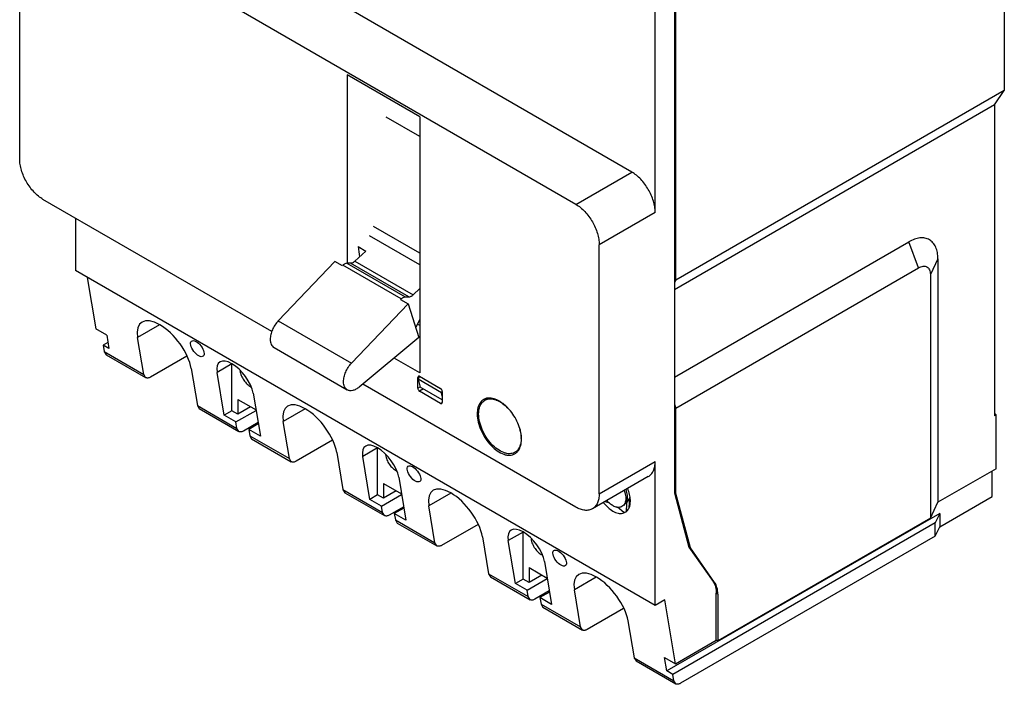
# Model space of a CAD drawing. Header units: millimetres. Extents: x 18 to 137, y 24 to 192.
# Tile 1 of 2: x 18 to 137, y 24 to 105. Entities that reach past the tile are written whole.
import ezdxf

# ---------------------------------------------------------------- set-up
doc = ezdxf.new("R2010")
doc.units = ezdxf.units.MM
doc.header["$LTSCALE"] = 14.09005
doc.layers.add('00_COMPONENTS', color=7, linetype='CONTINUOUS')
doc.layers.add('00_COMPONENTS_1', color=7, linetype='CONTINUOUS')

msp = doc.modelspace()

# ---------------------------------------------------------------- linework, layer by layer
at = {"layer": '00_COMPONENTS', "color": 7, "linetype": 'Continuous'}
for p, q in [((66.31, 90.78), (62.22, 93.14)), ((66.31, 76.62), (60.7, 79.86)), ((66.31, 75.2), (60.21, 78.72)), ((59.74, 76.89), (58.43, 75.66)), ((58.83, 77.42), (59.74, 76.89)), ((55.99, 75.63), (49.12, 68.41)), ((56.91, 75.11), (55.99, 75.63)), ((57.91, 75.41), (57.46, 75.4)), ((57.46, 75.4), (64.53, 71.32)), ((64.98, 71.33), (57.91, 75.41)), ((58.43, 75.66), (65.5, 71.58)), ((56.95, 75.16), (56.91, 75.11)), ((64.03, 71.07), (56.95, 75.16)), ((65.5, 71.58), (66.31, 72.34)), ((63.98, 71.02), (64.03, 71.07)), ((63.98, 71.02), (64.89, 70.5)), ((64.53, 71.32), (64.98, 71.33)), ((58.01, 63.27), (64.89, 70.5)), ((64.89, 70.5), (66.2, 66.4)), ((49.12, 68.41), (58.01, 63.27)), ((66.31, 68.6), (65.81, 67.64)), ((66.2, 66.4), (58.94, 60.38)), ((48.61, 65.17), (57.5, 60.04))]:
    msp.add_line(p, q, dxfattribs=at)
msp.add_arc((87.53, 80.54), 28.87, 186.2029, 188.6698, dxfattribs=at)
for points, knots in [([(57.46, 75.4), (57.38, 75.4), (57.24, 75.36), (57.08, 75.26), (56.99, 75.19), (56.95, 75.16)], [0, 0, 0, 0, 0.45091, 0.714317, 1, 1, 1, 1]), ([(58.43, 75.66), (58.39, 75.63), (58.31, 75.56), (58.14, 75.45), (58, 75.41), (57.91, 75.41)], [0, 0, 0, 0, 0.286254, 0.55004, 1, 1, 1, 1]), ([(64.03, 71.07), (64.07, 71.11), (64.15, 71.18), (64.31, 71.28), (64.45, 71.32), (64.53, 71.32)], [0, 0, 0, 0, 0.285683, 0.54909, 1, 1, 1, 1]), ([(64.98, 71.33), (65.07, 71.33), (65.21, 71.37), (65.38, 71.47), (65.46, 71.54), (65.5, 71.58)], [0, 0, 0, 0, 0.44996, 0.713746, 1, 1, 1, 1]), ([(49.12, 68.41), (48.97, 68.25), (48.7, 67.91), (48.4, 67.35), (48.2, 66.77), (48.15, 66.37), (48.15, 66.18)], [0, 0, 0, 0, 0.256842, 0.518784, 0.770883, 1, 1, 1, 1]), ([(48.15, 66.18), (48.15, 66.07), (48.17, 65.86), (48.25, 65.57), (48.4, 65.33), (48.53, 65.21), (48.61, 65.17)], [0, 0, 0, 0, 0.289776, 0.549067, 0.782225, 1, 1, 1, 1]), ([(57.05, 61.04), (57.05, 61.23), (57.1, 61.63), (57.3, 62.21), (57.6, 62.78), (57.87, 63.11), (58.01, 63.27)], [0, 0, 0, 0, 0.229117, 0.481216, 0.743158, 1, 1, 1, 1]), ([(57.5, 60.04), (57.43, 60.08), (57.29, 60.19), (57.15, 60.43), (57.06, 60.72), (57.05, 60.93), (57.05, 61.04)], [0, 0, 0, 0, 0.217775, 0.450933, 0.710224, 1, 1, 1, 1]), ([(58.94, 60.38), (58.82, 60.28), (58.63, 60.15), (58.36, 60.02), (58.12, 59.94), (57.87, 59.92), (57.65, 59.96), (57.55, 60.01), (57.5, 60.04)], [0, 0, 0, 0, 0.299776, 0.436496, 0.563917, 0.792646, 0.897865, 1, 1, 1, 1])]:
    msp.add_open_spline(points, degree=3, knots=knots, dxfattribs=at)
at = {"layer": '00_COMPONENTS_1', "color": 7, "linetype": 'Continuous'}
for p, q in [((137.27, 142.42), (137.27, 96.37)), ((92.05, 86.47), (27.35, 123.83)), ((85.26, 82.55), (20.56, 119.91)), ((17.73, 88.06), (17.73, 118.27)), ((97.21, 117.5), (97.21, 47.57)), ((97.39, 73.35), (97.39, 117.6)), ((94.88, 81.57), (94.88, 116.19)), ((57.47, 98.27), (57.47, 75.4)), ((66.31, 93.17), (57.47, 98.27)), ((137.27, 96.37), (97.39, 73.35)), ((136.07, 94.62), (137.27, 96.37)), ((136.07, 94.62), (97.21, 72.18)), ((136.07, 94.62), (136.07, 56.89)), ((66.31, 93.17), (66.31, 62.11)), ((85.26, 82.55), (92.05, 86.47)), ((48.33, 67.13), (20.56, 83.16)), ((94.88, 81.57), (88.09, 77.65)), ((24.52, 80.88), (24.52, 74.51)), ((97.21, 61.57), (125.67, 78)), ((126.87, 74.86), (125.67, 78)), ((88.09, 47.44), (88.09, 77.65)), ((129.21, 75.96), (128.29, 74.04)), ((129.21, 75.96), (129.21, 46.4)), ((94.88, 33.89), (24.52, 74.51)), ((97.39, 57.83), (126.87, 74.86)), ((25.94, 73.69), (26.98, 67.44)), ((97.39, 73.35), (97.21, 73.09)), ((128.29, 74.04), (128.29, 44.48)), ((28.29, 66.68), (26.98, 67.44)), ((34.7, 67.94), (32.04, 66.4)), ((66.31, 67.86), (66.01, 68.03)), ((28.44, 65.79), (27.86, 65.45)), ((28.29, 66.68), (28.56, 65.05)), ((32.8, 61.9), (32.04, 66.4)), ((28.56, 65.05), (27.86, 65.45)), ((27.86, 65.45), (27.99, 64.68)), ((27.99, 64.68), (32.8, 61.9)), ((27.99, 64.68), (28.22, 64.31)), ((28.22, 64.31), (33.02, 61.53)), ((38.02, 64.14), (33.6, 61.59)), ((66.31, 62.11), (63.19, 63.91)), ((38.55, 62.65), (39.3, 58.15)), ((43.48, 63.21), (41.69, 62.17)), ((42.57, 56.96), (41.69, 62.17)), ((43.5, 57.51), (43.5, 63.19)), ((33.02, 61.53), (32.8, 61.9)), ((66.13, 61.7), (66.06, 61.56)), ((66.25, 61.67), (66.06, 61.56)), ((66.06, 60.24), (66.06, 61.56)), ((66.26, 61.66), (66.1, 61.33)), ((68.92, 59.7), (66.1, 61.33)), ((66.1, 61.33), (66.34, 60.39)), ((66.26, 61.66), (66.28, 61.67)), ((68.93, 60.12), (66.26, 61.66)), ((66.27, 61.69), (68.82, 60.22)), ((85.26, 45.81), (59.39, 60.75)), ((66.06, 60.24), (66.34, 60.4)), ((66.76, 60.15), (66.27, 59.87)), ((68.82, 58.4), (66.27, 59.87)), ((69.03, 58.84), (66.34, 60.39)), ((68.92, 59.7), (69.02, 59.9)), ((69.03, 59.84), (69.03, 58.53)), ((44.21, 58.89), (46.42, 57.62)), ((44.21, 58.89), (44.21, 57.1)), ((46.08, 59.64), (46.95, 54.43)), ((69.03, 59.29), (68.92, 59.7)), ((74.65, 59.05), (74.21, 58.79)), ((39.3, 58.15), (44.11, 55.37)), ((39.3, 58.15), (39.53, 57.77)), ((39.53, 57.77), (44.34, 55)), ((43.5, 57.51), (42.57, 56.96)), ((44.21, 57.1), (43.5, 57.51)), ((43.98, 56.15), (46.43, 57.56)), ((45.77, 58), (44.21, 57.1)), ((52.38, 57.73), (49.72, 56.19)), ((68.82, 58.4), (69.03, 58.53)), ((97.21, 58.29), (97.39, 57.83)), ((97.39, 47.46), (97.39, 57.83)), ((43.98, 56.15), (42.57, 56.96)), ((50.47, 51.7), (49.72, 56.19)), ((136.28, 57.02), (136.07, 57.14)), ((136.28, 57.02), (136.07, 56.89)), ((136.28, 50.48), (136.28, 57.02)), ((44.11, 55.37), (43.98, 56.15)), ((44.34, 55), (44.11, 55.37)), ((46.68, 56.07), (44.92, 55.05)), ((46.7, 55.92), (45.54, 55.25)), ((46.95, 54.43), (45.54, 55.25)), ((45.54, 55.25), (45.67, 54.47)), ((45.67, 54.47), (50.47, 51.7)), ((45.67, 54.47), (45.89, 54.1)), ((45.89, 54.1), (50.7, 51.32)), ((55.7, 53.93), (51.28, 51.38)), ((61.16, 53), (59.37, 51.97)), ((61.18, 47.3), (61.18, 52.99)), ((78.29, 52.72), (77.86, 52.47)), ((50.7, 51.32), (50.47, 51.7)), ((56.23, 52.44), (56.98, 47.94)), ((60.24, 46.76), (59.37, 51.97)), ((88.09, 47.44), (94.88, 51.36)), ((94.88, 33.89), (94.88, 51.36)), ((136.28, 50.48), (129.21, 46.4)), ((63.75, 49.44), (64.63, 44.23)), ((94.05, 49.53), (87.26, 45.61)), ((135.78, 47.1), (135.78, 50.2)), ((56.98, 47.94), (61.79, 45.17)), ((56.98, 47.94), (57.21, 47.57)), ((61.89, 48.69), (64.09, 47.42)), ((61.89, 48.69), (61.89, 46.89)), ((57.21, 47.57), (62.02, 44.79)), ((61.18, 47.3), (60.24, 46.76)), ((61.66, 45.94), (60.24, 46.76)), ((61.89, 46.89), (61.18, 47.3)), ((61.66, 45.94), (64.1, 47.35)), ((63.45, 47.79), (61.89, 46.89)), ((70.06, 47.52), (67.4, 45.99)), ((91.79, 46.68), (91.44, 46.47)), ((91.67, 46.78), (91.64, 46.74)), ((91.82, 46.98), (91.67, 46.78)), ((91.73, 45.85), (91.79, 46.68)), ((91.79, 46.68), (91.85, 46.75)), ((97.21, 47.57), (97.39, 47.46)), ((97.21, 47.57), (98.98, 40.97)), ((99.15, 40.87), (97.39, 47.46)), ((129.43, 43.43), (135.78, 47.1)), ((61.79, 45.17), (61.66, 45.94)), ((64.35, 45.86), (62.6, 44.85)), ((64.38, 45.71), (63.21, 45.04)), ((68.15, 41.49), (67.4, 45.99)), ((89.38, 46.29), (88.87, 46.44)), ((91.06, 45.18), (90.31, 45.81)), ((91.06, 46.01), (91.44, 46.48)), ((128.29, 44.48), (129.21, 46.4)), ((62.02, 44.79), (61.79, 45.17)), ((64.63, 44.23), (63.21, 45.04)), ((63.21, 45.04), (63.34, 44.27)), ((63.34, 44.27), (68.15, 41.49)), ((63.34, 44.27), (63.57, 43.89)), ((91.36, 45.34), (91.35, 45.26)), ((129.43, 45.06), (96.31, 25.94)), ((128.29, 44.48), (102.48, 29.58)), ((129.43, 45.06), (128.88, 43.93)), ((129.43, 45.06), (129.43, 43.43)), ((63.57, 43.89), (68.38, 41.12)), ((73.38, 43.72), (68.96, 41.17)), ((128.88, 43.93), (97.01, 25.53)), ((128.88, 42.3), (128.88, 43.93)), ((128.88, 42.3), (129.43, 43.43)), ((73.9, 42.23), (74.66, 37.74)), ((78.84, 42.79), (77.05, 41.76)), ((78.86, 37.09), (78.86, 42.78)), ((128.88, 42.3), (97.95, 24.44)), ((68.38, 41.12), (68.15, 41.49)), ((77.92, 36.55), (77.05, 41.76)), ((98.98, 40.97), (99.15, 40.87)), ((98.98, 40.97), (101.92, 36.78)), ((102.1, 36.68), (99.15, 40.87)), ((79.57, 38.48), (81.77, 37.21)), ((79.57, 38.48), (79.57, 36.68)), ((81.43, 39.23), (82.31, 34.02)), ((74.66, 37.74), (79.47, 34.96)), ((74.66, 37.74), (74.88, 37.36)), ((74.88, 37.36), (79.69, 34.59)), ((78.86, 37.09), (77.92, 36.55)), ((79.57, 36.68), (78.86, 37.09)), ((79.34, 35.73), (81.78, 37.15)), ((81.12, 37.58), (79.57, 36.68)), ((87.73, 37.32), (85.08, 35.78)), ((79.34, 35.73), (77.92, 36.55)), ((101.92, 36.78), (102.1, 36.68)), ((79.47, 34.96), (79.34, 35.73)), ((79.69, 34.59), (79.47, 34.96)), ((82.03, 35.66), (80.27, 34.64)), ((82.06, 35.51), (80.89, 34.84)), ((82.31, 34.02), (80.89, 34.84)), ((80.89, 34.84), (81.02, 34.06)), ((85.83, 31.28), (85.08, 35.78)), ((102.48, 35.26), (102.3, 35.36)), ((102.3, 29.68), (102.3, 35.36)), ((102.48, 35.26), (102.48, 29.58)), ((81.02, 34.06), (85.83, 31.28)), ((81.02, 34.06), (81.25, 33.69)), ((81.25, 33.69), (86.06, 30.91)), ((91.05, 33.52), (86.64, 30.97)), ((96.04, 34.56), (94.88, 33.89)), ((97.34, 26.82), (96.04, 34.56)), ((86.06, 30.91), (85.83, 31.28)), ((91.58, 32.03), (92.33, 27.53)), ((97.34, 26.82), (102.3, 29.68)), ((102.48, 29.58), (102.3, 29.68)), ((92.33, 27.53), (97.14, 24.75)), ((92.33, 27.53), (92.56, 27.16)), ((96.03, 27.57), (97.34, 26.82)), ((96.31, 25.94), (96.03, 27.57)), ((92.56, 27.16), (97.37, 24.38)), ((97.01, 25.53), (96.31, 25.94)), ((97.14, 24.75), (97.01, 25.53)), ((97.37, 24.38), (97.14, 24.75))]:
    msp.add_line(p, q, dxfattribs=at)
for centre, radius, start, end in [((66.15, 61.47), 0.246, 60.069, 64.3373), ((74.69, 57.78), 1.27, 114.957, 120.0011), ((74.81, 57.74), 1.21, 119.9965, 122.2517), ((76.79, 57.14), 3.52, 179.5188, 180.0005), ((76.86, 57.14), 3.59, 180.0017, 180.773), ((75.07, 54.14), 3.54, 0.0148, 2.2814), ((77.25, 53.52), 1.21, 297.9451, 299.995), ((77.23, 53.39), 1.27, 300.0143, 305.0064), ((151.55, 1.26), 75.22, 142.7956, 143.0479), ((88.97, 46.56), 2.9, 0.015, 2.2765), ((92.51, 49.35), 4.91, 217.4409, 218.9456), ((92.74, 49.49), 4.93, 217.2008, 218.1667), ((91.66, 48.84), 3.45, 220.4153, 221.3422), ((91.28, 48.47), 2.92, 226.7341, 229.2575), ((90.46, 46.94), 1.16, 258.645, 263.0166), ((90.92, 46.31), 1.14, 276.7547, 281.9163), ((90.74, 46.07), 1.01, 288.6854, 299.9784), ((90.94, 46.25), 1.07, 281.9144, 288.655)]:
    msp.add_arc(centre, radius, start, end, dxfattribs=at)
for centre, major_axis in [((35.3, 64.52), (-2.82, 3.68)), ((43.88, 60.91), (-1.9, 2.48)), ((52.97, 54.32), (-2.82, 3.68)), ((61.56, 50.7), (-1.9, 2.48)), ((70.65, 44.11), (-2.82, 3.68)), ((79.24, 40.5), (-1.9, 2.48)), ((88.33, 33.9), (-2.82, 3.68))]:
    msp.add_ellipse(centre, major_axis=major_axis, ratio=0.469295, start_param=3.865576, end_param=7.007168, dxfattribs=at)
for centre in [(39.3, 65.04), (65.6, 49.85), (83.28, 39.64)]:
    msp.add_ellipse(centre, major_axis=(-0.704, 0.919), ratio=0.469295, dxfattribs=at)
for points, knots in [([(20.56, 83.16), (20.37, 83.28), (19.98, 83.54), (19.27, 84.21), (18.51, 85.25), (17.99, 86.42), (17.77, 87.37), (17.73, 87.84), (17.73, 88.06)], [0, 0, 0, 0, 0.114225, 0.237558, 0.499999, 0.76244, 0.885774, 1, 1, 1, 1]), ([(94.88, 81.57), (94.88, 81.8), (94.84, 82.26), (94.61, 83.22), (94.1, 84.39), (93.34, 85.42), (92.62, 86.09), (92.24, 86.36), (92.05, 86.47)], [0, 0, 0, 0, 0.114226, 0.23756, 0.500001, 0.762441, 0.885775, 1, 1, 1, 1]), ([(85.26, 82.55), (85.45, 82.44), (85.84, 82.17), (86.55, 81.5), (87.31, 80.47), (87.82, 79.3), (88.05, 78.34), (88.09, 77.88), (88.09, 77.65)], [0, 0, 0, 0, 0.114225, 0.237558, 0.499999, 0.76244, 0.885774, 1, 1, 1, 1]), ([(129.21, 75.96), (129.21, 76.21), (129.17, 76.69), (128.97, 77.36), (128.64, 77.89), (128.19, 78.28), (127.63, 78.48), (127, 78.5), (126.33, 78.33), (125.89, 78.13), (125.67, 78)], [0, 0, 0, 0, 0.144889, 0.274537, 0.391116, 0.500003, 0.60889, 0.725467, 0.855113, 1, 1, 1, 1]), ([(126.87, 74.86), (126.96, 74.91), (127.14, 74.99), (127.4, 75.06), (127.66, 75.05), (127.88, 74.97), (128.06, 74.81), (128.19, 74.6), (128.27, 74.33), (128.29, 74.14), (128.29, 74.04)], [0, 0, 0, 0, 0.144769, 0.274557, 0.391125, 0.499997, 0.60887, 0.725439, 0.855229, 1, 1, 1, 1]), ([(44.45, 62.36), (44.49, 62.16), (44.61, 61.76), (44.92, 61.21), (45.31, 60.75), (45.63, 60.51), (45.8, 60.43)], [0, 0, 0, 0, 0.252065, 0.51708, 0.772969, 1, 1, 1, 1]), ([(33.6, 61.59), (33.55, 61.56), (33.45, 61.51), (33.3, 61.47), (33.15, 61.48), (33.06, 61.51), (33.02, 61.53)], [0, 0, 0, 0, 0.289416, 0.549159, 0.782347, 1, 1, 1, 1]), ([(66.26, 61.69), (66.24, 61.71), (66.19, 61.72), (66.14, 61.71), (66.13, 61.7)], [0, 0, 0, 0, 0.543525, 1, 1, 1, 1]), ([(66.06, 60.24), (66.06, 60.19), (66.09, 60.1), (66.14, 60.01), (66.17, 59.97)], [0, 0, 0, 0, 0.477251, 1, 1, 1, 1]), ([(66.17, 59.97), (66.18, 59.96), (66.21, 59.92), (66.24, 59.89), (66.27, 59.87)], [0, 0, 0, 0, 0.26693, 1, 1, 1, 1]), ([(69.03, 59.84), (69.03, 59.91), (68.99, 60.03), (68.91, 60.15), (68.85, 60.2), (68.82, 60.22)], [0, 0, 0, 0, 0.496634, 0.760871, 1, 1, 1, 1]), ([(74.06, 58.88), (73.91, 58.79), (73.62, 58.52), (73.45, 58.17), (73.39, 57.99)], [0, 0, 0, 0, 0.475379, 1, 1, 1, 1]), ([(73.55, 57.88), (73.61, 58.07), (73.75, 58.41), (74.02, 58.67), (74.17, 58.76)], [0, 0, 0, 0, 0.525924, 1, 1, 1, 1]), ([(74.63, 59.05), (74.59, 59.05), (74.43, 59.03), (74.27, 58.98), (74.16, 58.93)], [0, 0, 0, 0, 0.25715, 1, 1, 1, 1]), ([(74.21, 58.79), (74.33, 58.86), (74.63, 58.97), (75.12, 58.97), (75.64, 58.82), (75.98, 58.64), (76.15, 58.54)], [0, 0, 0, 0, 0.215249, 0.447403, 0.707643, 1, 1, 1, 1]), ([(78.65, 54.04), (78.65, 54.32), (78.58, 54.92), (78.31, 55.81), (77.89, 56.69), (77.34, 57.49), (76.8, 58.07), (76.33, 58.45), (75.71, 58.87), (75.1, 59.09), (74.63, 59.05)], [0, 0, 0, 0, 0.123345, 0.258356, 0.39969, 0.541078, 0.676254, 0.73984, 0.800002, 1, 1, 1, 1]), ([(68.82, 58.4), (68.84, 58.39), (68.89, 58.37), (68.95, 58.38), (68.97, 58.39)], [0, 0, 0, 0, 0.550038, 1, 1, 1, 1]), ([(68.97, 58.39), (68.99, 58.4), (69.02, 58.44), (69.03, 58.5), (69.03, 58.53)], [0, 0, 0, 0, 0.449962, 1, 1, 1, 1]), ([(73.39, 57.99), (73.37, 57.92), (73.3, 57.66), (73.28, 57.38), (73.27, 57.17)], [0, 0, 0, 0, 0.235342, 1, 1, 1, 1]), ([(73.45, 57.12), (73.45, 57.19), (73.46, 57.44), (73.5, 57.7), (73.55, 57.88)], [0, 0, 0, 0, 0.264895, 1, 1, 1, 1]), ([(76.15, 58.54), (76.22, 58.49), (76.52, 58.29), (76.79, 58.05), (76.98, 57.86)], [0, 0, 0, 0, 0.238192, 1, 1, 1, 1]), ([(73.27, 57.09), (73.28, 56.77), (73.38, 56.09), (73.72, 55.09), (74.25, 54.13), (74.91, 53.29), (75.66, 52.64), (76.33, 52.27), (76.86, 52.13), (77.22, 52.11), (77.56, 52.16), (77.77, 52.24), (77.86, 52.3)], [0, 0, 0, 0, 0.129463, 0.271419, 0.418592, 0.562693, 0.696009, 0.812949, 0.864797, 0.91256, 0.957151, 1, 1, 1, 1]), ([(77.82, 52.45), (77.73, 52.4), (77.53, 52.32), (77.2, 52.28), (76.85, 52.32), (76.34, 52.46), (75.69, 52.83), (74.98, 53.47), (74.35, 54.28), (73.86, 55.2), (73.54, 56.16), (73.45, 56.81), (73.45, 57.12)], [0, 0, 0, 0, 0.042879, 0.087717, 0.135864, 0.188164, 0.305964, 0.439807, 0.583956, 0.730671, 0.871736, 1, 1, 1, 1]), ([(44.92, 55.05), (44.87, 55.03), (44.77, 54.98), (44.61, 54.94), (44.46, 54.94), (44.38, 54.98), (44.34, 55)], [0, 0, 0, 0, 0.289416, 0.549159, 0.782347, 1, 1, 1, 1]), ([(78.44, 55.32), (78.46, 55.23), (78.55, 54.89), (78.6, 54.54), (78.61, 54.28)], [0, 0, 0, 0, 0.261275, 1, 1, 1, 1]), ([(78.28, 52.68), (78.41, 52.86), (78.6, 53.31), (78.65, 53.78), (78.65, 54.04)], [0, 0, 0, 0, 0.462554, 1, 1, 1, 1]), ([(78.6, 53.86), (78.6, 53.84), (78.59, 53.76), (78.58, 53.68), (78.57, 53.61)], [0, 0, 0, 0, 0.254724, 1, 1, 1, 1]), ([(78.61, 54.14), (78.61, 54.11), (78.61, 54.02), (78.61, 53.93), (78.6, 53.86)], [0, 0, 0, 0, 0.254643, 1, 1, 1, 1]), ([(78.43, 53.15), (78.37, 53), (78.22, 52.74), (77.98, 52.54), (77.86, 52.47)], [0, 0, 0, 0, 0.518546, 1, 1, 1, 1]), ([(77.95, 52.36), (77.99, 52.38), (78.11, 52.47), (78.21, 52.59), (78.28, 52.68)], [0, 0, 0, 0, 0.2455, 1, 1, 1, 1]), ([(78.51, 53.38), (78.51, 53.36), (78.48, 53.28), (78.46, 53.2), (78.43, 53.15)], [0, 0, 0, 0, 0.25511, 1, 1, 1, 1]), ([(78.57, 53.61), (78.57, 53.59), (78.55, 53.51), (78.53, 53.44), (78.51, 53.38)], [0, 0, 0, 0, 0.255081, 1, 1, 1, 1]), ([(62.13, 52.15), (62.17, 51.95), (62.29, 51.55), (62.59, 51), (62.99, 50.54), (63.31, 50.31), (63.47, 50.23)], [0, 0, 0, 0, 0.252065, 0.51708, 0.772969, 1, 1, 1, 1]), ([(51.28, 51.38), (51.23, 51.35), (51.13, 51.3), (50.97, 51.27), (50.83, 51.27), (50.74, 51.3), (50.7, 51.32)], [0, 0, 0, 0, 0.289416, 0.549159, 0.782347, 1, 1, 1, 1]), ([(94.05, 49.53), (94.18, 49.61), (94.43, 49.81), (94.69, 50.24), (94.85, 50.77), (94.88, 51.16), (94.88, 51.36)], [0, 0, 0, 0, 0.217783, 0.45091, 0.710297, 1, 1, 1, 1]), ([(91.13, 47.82), (91.16, 47.74), (91.25, 47.44), (91.31, 47.12), (91.31, 46.89)], [0, 0, 0, 0, 0.265657, 1, 1, 1, 1]), ([(91.52, 47.01), (91.52, 47.09), (91.5, 47.41), (91.42, 47.73), (91.34, 47.96)], [0, 0, 0, 0, 0.232956, 1, 1, 1, 1]), ([(91.87, 46.68), (91.86, 46.91), (91.79, 47.38), (91.64, 47.83), (91.55, 48.06)], [0, 0, 0, 0, 0.479626, 1, 1, 1, 1]), ([(88.09, 47.44), (88.09, 47.24), (88.06, 46.85), (87.9, 46.33), (87.64, 45.9), (87.39, 45.69), (87.26, 45.61)], [0, 0, 0, 0, 0.289703, 0.54909, 0.782217, 1, 1, 1, 1]), ([(91.31, 46.89), (91.31, 46.78), (91.29, 46.57), (91.2, 46.28), (91.06, 46.04), (90.92, 45.93), (90.85, 45.88)], [0, 0, 0, 0, 0.28954, 0.549127, 0.782265, 1, 1, 1, 1]), ([(91.44, 46.48), (91.47, 46.56), (91.5, 46.74), (91.52, 46.92), (91.52, 47.01)], [0, 0, 0, 0, 0.479547, 1, 1, 1, 1]), ([(87.26, 45.61), (87.13, 45.54), (86.82, 45.43), (86.32, 45.41), (85.78, 45.54), (85.44, 45.71), (85.26, 45.81)], [0, 0, 0, 0, 0.217784, 0.450912, 0.710298, 1, 1, 1, 1]), ([(88.7, 46.27), (88.87, 46.05), (89.24, 45.67), (89.78, 45.3), (90.21, 45.12), (90.51, 45.05), (90.8, 45.04), (90.98, 45.08), (91.07, 45.11)], [0, 0, 0, 0, 0.301287, 0.571111, 0.691682, 0.802419, 0.904422, 1, 1, 1, 1]), ([(89.28, 46.35), (89.26, 46.36), (89.19, 46.43), (89.12, 46.51), (89.07, 46.56)], [0, 0, 0, 0, 0.246221, 1, 1, 1, 1]), ([(89.9, 45.91), (89.86, 45.93), (89.67, 46.03), (89.5, 46.16), (89.38, 46.26)], [0, 0, 0, 0, 0.235294, 1, 1, 1, 1]), ([(90.23, 45.8), (90.21, 45.81), (90.09, 45.84), (89.98, 45.88), (89.9, 45.91)], [0, 0, 0, 0, 0.238661, 1, 1, 1, 1]), ([(90.85, 45.88), (90.77, 45.84), (90.6, 45.78), (90.41, 45.78), (90.32, 45.79)], [0, 0, 0, 0, 0.481594, 1, 1, 1, 1]), ([(91.25, 45.19), (91.32, 45.23), (91.45, 45.33), (91.55, 45.45), (91.59, 45.51)], [0, 0, 0, 0, 0.49158, 1, 1, 1, 1]), ([(91.59, 45.51), (91.64, 45.58), (91.82, 45.9), (91.87, 46.28), (91.87, 46.56)], [0, 0, 0, 0, 0.224735, 1, 1, 1, 1]), ([(62.6, 44.85), (62.54, 44.82), (62.44, 44.77), (62.29, 44.73), (62.14, 44.74), (62.05, 44.77), (62.02, 44.79)], [0, 0, 0, 0, 0.289416, 0.549159, 0.782347, 1, 1, 1, 1]), ([(79.81, 41.95), (79.84, 41.75), (79.97, 41.34), (80.27, 40.8), (80.67, 40.33), (80.99, 40.1), (81.15, 40.02)], [0, 0, 0, 0, 0.252065, 0.51708, 0.772969, 1, 1, 1, 1]), ([(68.96, 41.17), (68.91, 41.15), (68.81, 41.1), (68.65, 41.06), (68.51, 41.06), (68.42, 41.1), (68.38, 41.12)], [0, 0, 0, 0, 0.289416, 0.549159, 0.782347, 1, 1, 1, 1]), ([(101.92, 36.78), (102.05, 36.59), (102.25, 36.13), (102.3, 35.63), (102.3, 35.36)], [0, 0, 0, 0, 0.462857, 1, 1, 1, 1]), ([(102.48, 35.26), (102.48, 35.53), (102.43, 36.02), (102.23, 36.49), (102.1, 36.68)], [0, 0, 0, 0, 0.537143, 1, 1, 1, 1]), ([(80.27, 34.64), (80.22, 34.61), (80.12, 34.57), (79.97, 34.53), (79.82, 34.53), (79.73, 34.56), (79.69, 34.59)], [0, 0, 0, 0, 0.289416, 0.549159, 0.782347, 1, 1, 1, 1]), ([(86.64, 30.97), (86.59, 30.94), (86.48, 30.89), (86.33, 30.85), (86.18, 30.86), (86.1, 30.89), (86.06, 30.91)], [0, 0, 0, 0, 0.289416, 0.549159, 0.782347, 1, 1, 1, 1]), ([(97.95, 24.44), (97.9, 24.41), (97.8, 24.36), (97.64, 24.32), (97.5, 24.33), (97.41, 24.36), (97.37, 24.38)], [0, 0, 0, 0, 0.289416, 0.549159, 0.782347, 1, 1, 1, 1])]:
    msp.add_open_spline(points, degree=3, knots=knots, dxfattribs=at)
msp.add_open_spline([(91.44, 46.48), (91.41, 46.1), (91.38, 45.72), (91.36, 45.34)], degree=3, dxfattribs=at)

doc.saveas('drawing.dxf')
